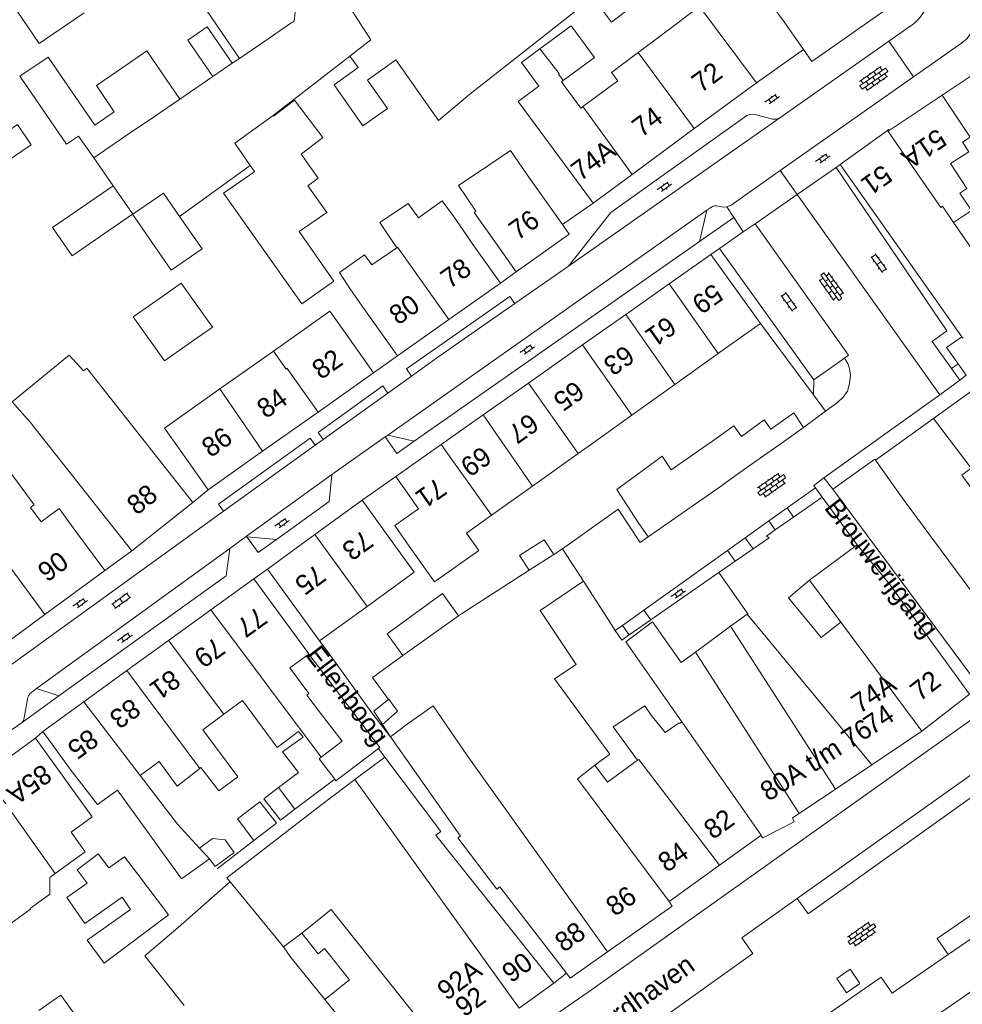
# Model space of a CAD drawing. Extents: x 99476 to 102828, y 406437 to 407931.
# Tile 72 of 162: x 100785 to 100882, y 406533 to 406634. Entities that reach past the tile are written whole.
import ezdxf

# ---------------------------------------------------------------- set-up
doc = ezdxf.new("R2010")
doc.units = 0
doc.header["$MEASUREMENT"] = 0
for name, color, linetype, lineweight in [('BG_bijgebouw', 253, 'Continuous', 0), ('BG_dakoverstek', 253, 'Continuous', 13), ('BG_dakoverstek bijgebouw', 253, 'Continuous', 0), ('BG_hek', 253, 'Continuous', 0), ('BG_hoofdgebouw', 253, 'Continuous', 13), ('BG_huisnummer', 253, 'Continuous', 0), ('BG_kant verharding', 253, 'Continuous', 0), ('BG_muur', 253, 'Continuous', 0), ('BG_open verharding', 253, 'Continuous', 0), ('BG_overig opstal', 253, 'Continuous', 0), ('BG_schutting', 253, 'Continuous', 0), ('BG_straatnaam', 253, 'Continuous', 0), ('BG_tussenmuur', 253, 'Continuous', 0), ('BG_vlakafsluiter', 253, 'Continuous', 0)]:
    doc.layers.add(name, color=color, linetype=linetype, lineweight=lineweight)
doc.styles.add('Style-WORKING', font='WORKING.shx')

# ---------------------------------------------------------------- blocks, each defined once
blk = doc.blocks.new('S02OV4')
at = {"layer": 'BG_open verharding', "linetype": 'Continuous', "lineweight": 0}
for p, q in [((0, -0.200092), (0, 0.200092)), ((0, 0.2), (3.201, 0.2)), ((0.214, 0.6), (2.9, 0.6)), ((0.4, 0.199), (0.4, 0.6)), ((0.8, 0.6), (0.8, 0.7)), ((0.8, -0.2), (0.8, 0.2)), ((1.2, 0.2), (1.2, 0.6)), ((1.6, 0.6), (1.6, 0.7)), ((1.6, -0.2), (1.6, 0.2)), ((2, 0.199), (2, 0.6)), ((2.4, 0.6), (2.4, 0.7)), ((2.4, -0.2), (2.4, 0.2)), ((2.8, 0.2), (2.8, 0.6)), ((3.2, -0.199908), (3.2, 0.200092)), ((0, -0.2), (3.2, -0.199)), ((0.31, -0.6), (2.9, -0.6)), ((0.4, -0.6), (0.399, -0.2)), ((0.8, -0.7), (0.8, -0.6)), ((1.2, -0.6), (1.2, -0.2)), ((1.6, -0.7), (1.6, -0.6)), ((2, -0.6), (1.999, -0.2)), ((2.4, -0.7), (2.4, -0.6)), ((2.8, -0.6), (2.8, -0.2))]:
    blk.add_line(p, q, dxfattribs=at)
blk = doc.blocks.new('S02OV6')
at = {"layer": 'BG_open verharding', "linetype": 'Continuous', "lineweight": 0}
for p, q in [((0, 0.20784), (1.371449, 0.20784)), ((0.085505, 0.20784), (0.085505, 0.268177)), ((0.485, -0.192), (0.486, 0.207)), ((0.885505, 0.20784), (0.885505, 0.31106)), ((1.285, -0.193), (1.285, 0.207)), ((0.268333, -0.19216), (1.549656, -0.19216)), ((0.885505, -0.32925), (0.885505, -0.19216))]:
    blk.add_line(p, q, dxfattribs=at)
blk = doc.blocks.new('S02OV2')
at = {"layer": 'BG_open verharding', "linetype": 'Continuous', "lineweight": 0}
for p, q in [((0.052866, 0.482148), (0.183301, 0.482148)), ((0.183301, -1.01785), (0.183301, 0.982147)), ((0.183301, 0.895191), (0.705039, 0.895191)), ((0.705039, -1.01785), (0.705039, 0.982147)), ((0.705039, 0.43867), (0.835473, 0.43867)), ((0.052866, -0.517416), (0.183301, -0.517416)), ((0.183301, -0.017851), (0.705039, -0.017851)), ((0.183301, -0.930894), (0.705039, -0.930894)), ((0.705039, -0.473938), (0.835473, -0.473938))]:
    blk.add_line(p, q, dxfattribs=at)

msp = doc.modelspace()

# ---------------------------------------------------------------- linework, layer by layer
at = {"layer": 'BG_bijgebouw', "linetype": 'Continuous', "lineweight": 0}
for p, q in [((100821.347, 406632.254), (100817.596, 406638.062)), ((100810.432, 406632.114), (100807.833, 406630.337)), ((100799.086, 406624.359), (100801.693, 406626.141)), ((100796.478, 406622.577), (100799.086, 406624.359)), ((100811.343, 406624.38), (100811.289, 406624.455)), ((100794.825, 406617.212), (100796.836, 406614.297)), ((100802.551, 406600.893), (100805.038, 406602.634)), ((100865.92, 406592.28), (100863.633, 406590.662)), ((100863.633, 406590.662), (100861.13, 406588.89)), ((100857.151, 406586.059), (100854.673, 406584.33)), ((100854.673, 406584.33), (100852.309, 406582.68)), ((100849.925, 406581.017), (100848.892, 406582.497)), ((100852.309, 406582.68), (100849.925, 406581.017)), ((100810.324, 406554.023), (100811.859, 406555.188)), ((100813.534, 406552.945), (100812.07, 406551.834)), ((100811.641, 406551.509), (100809.306, 406549.736)), ((100799.36, 406543.607), (100797.325, 406546.29))]:
    msp.add_line(p, q, dxfattribs=at)
at = {"layer": 'BG_bijgebouw', "linetype": 'Continuous', "lineweight": 0, "flags": 128}
for points in [[(100811.698, 406640.262), (100813.788, 406637.246), (100813.457, 406634.161), (100813.031, 406633.89), (100810.432, 406632.114)], [(100807.833, 406630.337), (100804.438, 406635.305), (100807.049, 406637.088)], [(100841.179, 406628.055), (100844.383, 406630.413), (100841.977, 406633.683), (100838.766, 406631.318)], [(100801.693, 406626.141), (100798.298, 406631.109), (100795.703, 406629.329)], [(100791.254, 406622.328), (100790.022, 406621.482), (100785.22, 406628.496), (100788.106, 406630.477), (100792.916, 406623.468)], [(100831.559, 406626.661), (100828.328, 406623.922), (100823.945, 406630.196)], [(100795.703, 406629.329), (100793.089, 406627.537), (100794.933, 406624.838)], [(100821.009, 406628.074), (100823.087, 406625.183), (100820.548, 406623.368), (100817.571, 406627.606), (100820.055, 406629.4)], [(100811.289, 406624.455), (100807.335, 406621.608), (100808.941, 406619.307)], [(100782.467, 406621.813), (100784.962, 406623.516), (100786.381, 406621.437), (100783.899, 406619.739)], [(100814.171, 406620.45), (100815.948, 406617.981), (100814.865, 406617.199)], [(100809.291, 406618.617), (100806.19, 406616.448), (100814.237, 406605.024), (100817.536, 406607.383), (100813.989, 406612.488)], [(100808.941, 406619.307), (100809.38, 406618.679), (100809.291, 406618.617)], [(100796.804, 406614.275), (100790.581, 406609.982), (100788.57, 406612.897), (100794.825, 406617.212)], [(100801.661, 406614.049), (100799.993, 406616.447), (100796.836, 406614.297)], [(100796.804, 406614.275), (100800.807, 406608.508), (100803.983, 406610.712), (100801.661, 406614.049)], [(100805.038, 406602.634), (100801.821, 406607.168), (100799.339, 406605.43)], [(100799.339, 406605.43), (100796.874, 406603.704), (100800.102, 406599.178), (100802.551, 406600.893)], [(100862.553, 406592.113), (100864.92, 406593.79), (100865.92, 406592.28)], [(100840.2, 406579.21), (100839.22, 406580.72), (100837.54, 406579.64)], [(100837.54, 406579.64), (100836.688, 406579.092), (100837.661, 406577.578)], [(100830.402, 406572.899), (100828.755, 406575.177), (100823.026, 406571.034), (100824.649, 406568.79)], [(100823.162, 406564.259), (100821.656, 406563.052), (100822.563, 406561.673)], [(100809.306, 406549.736), (100807.613, 406551.966), (100809.916, 406553.714)], [(100803.721, 406548.943), (100805.066, 406549.933), (100806.341, 406549.795), (100807.288, 406548.509), (100805.333, 406547.054)], [(100797.325, 406546.29), (100795.985, 406548.057), (100794.375, 406546.917)], [(100792.149, 406545.341), (100790.043, 406543.85), (100791.912, 406541.179), (100795.741, 406543.881), (100796.617, 406542.631), (100792.134, 406539.466), (100793.898, 406537.078), (100800.52, 406542.077)]]:
    msp.add_lwpolyline(points, dxfattribs=at)
at = {"layer": 'BG_dakoverstek', "linetype": 'Continuous', "lineweight": 13}
for p, q in [((100881.39, 406613.416), (100883.225, 406614.656)), ((100887.495, 406604.499), (100881.39, 406613.416)), ((100843.757, 406590.342), (100842.715, 406589.601)), ((100842.715, 406589.601), (100838.023, 406586.261)), ((100838.023, 406586.261), (100833.789, 406583.248)), ((100833.789, 406583.248), (100831.217, 406581.418)), ((100869.76, 406572.222), (100866.55, 406576.545)), ((100860.108, 406573.047), (100858.423, 406571.814)), ((100858.423, 406571.814), (100854.785, 406569.15)), ((100816.253, 406558.318), (100816.043, 406558.16)), ((100801.422, 406555.346), (100803.761, 406557.169)), ((100801.861, 406545.766), (100804.743, 406547.846)), ((100806.869, 406545.471), (100806.528, 406545.894)), ((100806.709, 406545.33), (100806.869, 406545.471)), ((100813.029, 406537.823), (100812.35, 406538.773))]:
    msp.add_line(p, q, dxfattribs=at)
at = {"layer": 'BG_dakoverstek', "linetype": 'Continuous', "lineweight": 13, "flags": 128}
for points in [[(100833.608, 406619.407), (100830.393, 406617.242), (100832.168, 406614.586)], [(100776.5, 406587.9), (100777.582, 406586.372), (100782.472, 406590.012), (100786.69, 406584.327), (100786.299, 406584.049)], [(100866.55, 406576.545), (100864.388, 406574.749), (100867.751, 406570.643), (100869.76, 406572.222)], [(100860.13, 406573.205), (100860.196, 406573.112), (100860.108, 406573.047)], [(100854.785, 406569.15), (100853.316, 406568.074), (100850.377, 406572.274), (100847.621, 406570.221), (100853.391, 406561.974)], [(100814.986, 406568.938), (100813.029, 406567.533), (100814.966, 406564.867)], [(100816.276, 406562.701), (100818.419, 406559.956), (100816.253, 406558.318)], [(100803.761, 406557.169), (100803.852, 406557.24), (100805.696, 406554.85)], [(100802.144, 406532.722), (100798.096, 406537.838), (100801.51, 406540.761)]]:
    msp.add_lwpolyline(points, dxfattribs=at)
at = {"layer": 'BG_dakoverstek bijgebouw', "linetype": 'Continuous', "lineweight": 0}
for p, q in [((100819.182, 406630.575), (100821.347, 406632.254)), ((100807.089, 406629.829), (100805.092, 406628.464)), ((100819.182, 406630.575), (100820.055, 406629.4)), ((100823.945, 406630.196), (100821.009, 406628.074)), ((100792.916, 406623.468), (100794.933, 406624.838)), ((100792.822, 406620.092), (100791.254, 406622.328)), ((100796.478, 406622.577), (100794.46, 406621.205)), ((100794.46, 406621.205), (100792.822, 406620.092)), ((100852.304, 406587.933), (100856.673, 406590.993)), ((100859.133, 406587.469), (100861.13, 406588.89)), ((100857.151, 406586.059), (100859.133, 406587.469)), ((100809.916, 406553.714), (100811.641, 406551.509)), ((100812.07, 406551.834), (100810.324, 406554.023)), ((100804.743, 406547.846), (100805.333, 406547.054)), ((100800.52, 406542.077), (100799.36, 406543.607))]:
    msp.add_line(p, q, dxfattribs=at)
at = {"layer": 'BG_dakoverstek bijgebouw', "linetype": 'Continuous', "lineweight": 0, "flags": 128}
for points in [[(100848.178, 406635.61), (100846.156, 406634.07), (100844.223, 406636.65), (100831.559, 406626.661)], [(100805.092, 406628.464), (100802.499, 406632.198), (100804.486, 406633.577), (100807.089, 406629.829)], [(100811.343, 406624.38), (100813.492, 406626.013), (100816.427, 406622.165), (100814.171, 406620.45)], [(100813.989, 406612.488), (100816.818, 406614.465), (100814.865, 406617.199)], [(100856.673, 406590.993), (100858.758, 406592.453), (100859.55, 406591.377), (100861.885, 406593.092), (100862.553, 406592.113)], [(100848.764, 406587.423), (100851.382, 406589.349), (100852.304, 406587.933)], [(100848.892, 406582.497), (100846.685, 406585.894), (100848.764, 406587.423)], [(100792.089, 406547.457), (100793.261, 406548.361), (100794.375, 406546.917)], [(100792.149, 406545.341), (100791.104, 406546.696), (100792.089, 406547.457)]]:
    msp.add_lwpolyline(points, dxfattribs=at)
at = {"layer": 'BG_hek', "linetype": 'Continuous', "lineweight": 0}
msp.add_line((100843.26, 406576.47), (100845.884, 406572.397), dxfattribs=at)
at = {"layer": 'BG_hoofdgebouw', "linetype": 'Continuous', "lineweight": 13}
for p, q in [((100858.783, 406641.086), (100863.92, 406634.097)), ((100865.917, 406631.263), (100863.92, 406634.097)), ((100851.21, 406632.67), (100848.895, 406630.934)), ((100884.12, 406629.16), (100880.207, 406626.543)), ((100861.08, 406627.82), (100854.679, 406623.096)), ((100854.679, 406623.096), (100848.279, 406618.373)), ((100874.571, 406622.904), (100869.7, 406619.39)), ((100844.25, 406615.4), (100841.29, 406619.42)), ((100869.7, 406619.39), (100882.25, 406601.65)), ((100838.91, 406616.3), (100837.462, 406618.341)), ((100848.279, 406618.373), (100844.25, 406615.4)), ((100838.91, 406616.3), (100841.103, 406613.204)), ((100831.81, 406611.26), (100831.232, 406612.075)), ((100836.33, 406608.341), (100833.44, 406612.42)), ((100831.81, 406611.26), (100834.7, 406607.18)), ((100852.077, 406607.095), (100856.38, 406610.13)), ((100856.38, 406610.13), (100861.48, 406603.02)), ((100834.7, 406607.18), (100829.395, 406603.425)), ((100847.621, 406603.952), (100852.077, 406607.095)), ((100820.632, 406604.565), (100821.21, 406603.751)), ((100824.09, 406599.67), (100821.21, 406603.751)), ((100829.395, 406603.425), (100824.09, 406599.67)), ((100843.162, 406600.806), (100847.621, 406603.952)), ((100861.48, 406603.02), (100857.41, 406600.11)), ((100818.75, 406602.01), (100821.64, 406597.931)), ((100837.586, 406596.873), (100843.162, 406600.806)), ((100805.819, 406596.277), (100811.321, 406600.165)), ((100852.672, 406596.72), (100857.122, 406599.904)), ((100857.122, 406599.904), (100857.41, 406600.11)), ((100881.865, 406598.844), (100881.962, 406598.707)), ((100882.694, 406597.674), (100881.962, 406598.707)), ((100821.64, 406597.931), (100815.924, 406593.891)), ((100832.944, 406593.599), (100837.586, 406596.873)), ((100848.249, 406593.556), (100852.672, 406596.72)), ((100883.64, 406596.34), (100879.323, 406593.239)), ((100815.924, 406593.891), (100810.199, 406589.844)), ((100828.618, 406590.547), (100832.944, 406593.599)), ((100843.757, 406590.342), (100848.249, 406593.556)), ((100879.323, 406593.239), (100873.34, 406588.94)), ((100793.63, 406583.52), (100786.262, 406592.86)), ((100823.93, 406587.24), (100828.618, 406590.547)), ((100804.59, 406585.88), (100801.71, 406589.96)), ((100810.199, 406589.844), (100804.59, 406585.88)), ((100799.93, 406588.49), (100803.03, 406584.57)), ((100864.9, 406583.058), (100867.84, 406585.12)), ((100867.84, 406585.12), (100871.442, 406580.195)), ((100868.93, 406585.93), (100883.91, 406565.77)), ((100803.03, 406584.57), (100796.73, 406579.6)), ((100815.603, 406581.258), (100820.45, 406584.79)), ((100820.45, 406584.79), (100823.39, 406580.75)), ((100787.391, 406582.586), (100786.299, 406584.049)), ((100796.73, 406579.6), (100793.63, 406583.52)), ((100863.017, 406581.738), (100864.9, 406583.058)), ((100790.981, 406581.591), (100793.947, 406577.566)), ((100810.72, 406577.7), (100815.603, 406581.258)), ((100841.1, 406579.8), (100840.2, 406579.21)), ((100843.26, 406576.47), (100841.1, 406579.8)), ((100858.873, 406578.508), (100860.724, 406579.786)), ((100857.195, 406577.35), (100858.873, 406578.508)), ((100793.947, 406577.566), (100787.774, 406573.016)), ((100816.07, 406570.31), (100810.72, 406577.7)), ((100837.661, 406577.578), (100830.694, 406573.087)), ((100860.13, 406573.205), (100857.195, 406577.35)), ((100804.869, 406573.492), (100809.29, 406576.69)), ((100787.774, 406573.016), (100783.45, 406569.83)), ((100800.534, 406570.357), (100804.869, 406573.492)), ((100820.12, 406573.24), (100816.07, 406570.31)), ((100820.979, 406573.861), (100820.12, 406573.24)), ((100830.694, 406573.087), (100830.402, 406572.899)), ((100796.239, 406567.25), (100800.534, 406570.357)), ((100791.783, 406564.027), (100796.239, 406567.25)), ((100814.966, 406564.867), (100814.773, 406564.726)), ((100883.03, 406564.815), (100878.104, 406560.988)), ((100787.57, 406560.98), (100791.783, 406564.027)), ((100816.276, 406562.701), (100814.773, 406564.726)), ((100850.219, 406562.654), (100849.569, 406563.627)), ((100850.219, 406562.654), (100851.683, 406560.86)), ((100790.5, 406556.93), (100787.57, 406560.98)), ((100822.563, 406561.673), (100823.383, 406560.427)), ((100878.104, 406560.988), (100872.962, 406557.541)), ((100786.829, 406560.267), (100789.749, 406556.209)), ((100823.383, 406560.427), (100823.478, 406560.282)), ((100823.478, 406560.282), (100830.586, 406550.188)), ((100816.043, 406558.16), (100817.638, 406556.059)), ((100811.859, 406555.188), (100813.903, 406556.739)), ((100872.962, 406557.541), (100869.216, 406555.033)), ((100817.638, 406556.059), (100813.534, 406552.945)), ((100819.696, 406556.012), (100818.712, 406555.273)), ((100818.712, 406555.273), (100816.191, 406553.332)), ((100869.216, 406555.033), (100865.476, 406552.529)), ((100816.191, 406553.332), (100806.528, 406545.894)), ((100861.535, 406550.24), (100857.285, 406547.191)), ((100857.285, 406547.191), (100852.085, 406543.46)), ((100801.51, 406540.761), (100806.709, 406545.33)), ((100814.241, 406540.175), (100812.35, 406538.773)), ((100813.029, 406537.823), (100816.635, 406533.345)), ((100836.625, 406532.453), (100840.197, 406535.02))]:
    msp.add_line(p, q, dxfattribs=at)
at = {"layer": 'BG_hoofdgebouw', "linetype": 'Continuous', "lineweight": 13, "flags": 128}
for points in [[(100876.086, 406640.282), (100876.103, 406640.255), (100875.756, 406640.037), (100875.011, 406636.308), (100875.26, 406635.97), (100866.8, 406630.01), (100865.917, 406631.263)], [(100791.82, 406635.033), (100787.182, 406631.873), (100782.613, 406638.579)], [(100851.21, 406632.67), (100855.21, 406635.67), (100861.08, 406627.82)], [(100838.766, 406631.318), (100836.864, 406629.917), (100838.665, 406627.469), (100836.524, 406625.893), (100841.29, 406619.42)], [(100848.895, 406630.934), (100846.146, 406628.872), (100846.785, 406628.008), (100843.186, 406625.361)], [(100843.186, 406625.361), (100842.983, 406625.211), (100840.992, 406627.917), (100841.179, 406628.055)], [(100880.207, 406626.543), (100874.76, 406622.9), (100874.69, 406622.99), (100874.571, 406622.904)], [(100837.462, 406618.341), (100835.747, 406620.851), (100833.608, 406619.407)], [(100831.232, 406612.075), (100829.863, 406614.08), (100828.702, 406615.655), (100826.269, 406613.918), (100825.212, 406615.379), (100822.287, 406613.413), (100824.053, 406610.825)], [(100832.168, 406614.586), (100831.992, 406614.461), (100833.44, 406612.42)], [(100841.103, 406613.204), (100841.8, 406612.22), (100836.33, 406608.341)], [(100824.053, 406610.825), (100821.473, 406609.045), (100820.721, 406610.086), (100818.146, 406608.26), (100819.275, 406606.516), (100820.632, 406604.565)], [(100811.321, 406600.165), (100817.144, 406604.278), (100818.75, 406602.01)], [(100882.25, 406601.65), (100880.67, 406600.53), (100881.865, 406598.844)], [(100791.751, 406598.151), (100790.285, 406599.75), (100784.41, 406594.956), (100786.262, 406592.86)], [(100791.751, 406598.151), (100792.095, 406598.422), (100799.93, 406588.49)], [(100801.71, 406589.96), (100800.102, 406592.239), (100805.819, 406596.277)], [(100873.34, 406588.94), (100873.27, 406589.031), (100868.93, 406585.93)], [(100824.97, 406580.55), (100823.82, 406582.19), (100826.27, 406583.92), (100823.93, 406587.24)], [(100790.981, 406581.591), (100789.243, 406583.95), (100787.391, 406582.586)], [(100824.97, 406580.55), (100827.911, 406576.381), (100832.491, 406579.612), (100831.217, 406581.418)], [(100860.724, 406579.786), (100862.38, 406580.93), (100862.115, 406581.105), (100863.017, 406581.738)], [(100823.39, 406580.75), (100825.833, 406577.373), (100820.979, 406573.861)], [(100871.442, 406580.195), (100874.81, 406576.1), (100883.03, 406564.815)], [(100809.29, 406576.69), (100814.87, 406569.09), (100814.986, 406568.938)], [(100840.288, 406566.379), (100842.52, 406567.88), (100838.79, 406573.43), (100843.26, 406576.47)], [(100824.649, 406568.79), (100821.521, 406566.528), (100823.162, 406564.259)], [(100844.428, 406557.511), (100845.961, 406558.634), (100840.288, 406566.379)], [(100806.218, 406562.744), (100808.128, 406564.161), (100811.72, 406559.32), (100813.914, 406560.948)], [(100849.569, 406563.627), (100846.304, 406561.447), (100848.826, 406558.005)], [(100805.696, 406554.85), (100807.652, 406556.301), (100804.06, 406561.142), (100806.218, 406562.744)], [(100853.391, 406561.974), (100853.148, 406561.797), (100853.11, 406561.855), (100851.683, 406560.86)], [(100813.903, 406556.739), (100812.272, 406558.859), (100814.378, 406560.396), (100813.914, 406560.948)], [(100781.486, 406556.68), (100781.584, 406556.751), (100781.713, 406556.573), (100786.829, 406560.267)], [(100797.615, 406556.423), (100799.555, 406557.862), (100801.422, 406555.346)], [(100822.794, 406558.327), (100822.788, 406558.334), (100819.696, 406556.012)], [(100840.197, 406535.02), (100828.053, 406550.27), (100828.559, 406550.65), (100822.794, 406558.327)], [(100848.826, 406558.005), (100845.728, 406555.736), (100844.428, 406557.511)], [(100790.5, 406556.93), (100793.213, 406553.426), (100795.259, 406554.912), (100801.861, 406545.766)], [(100788.853, 406546.336), (100791.949, 406548.564), (100790.483, 406550.601), (100792.658, 406552.166), (100789.749, 406556.209)], [(100803.721, 406548.943), (100801.459, 406551.411), (100797.615, 406556.423)], [(100865.476, 406552.529), (100864.805, 406552.08), (100864.97, 406551.66), (100861.74, 406550), (100861.535, 406550.24)], [(100841.498, 406536.059), (100834.645, 406544.95), (100834.34, 406544.73), (100830.31, 406549.99), (100830.586, 406550.188)], [(100783.273, 406540.469), (100786.316, 406542.658), (100786.257, 406542.739), (100788.311, 406544.217), (100788.296, 406545.935), (100788.853, 406546.336)], [(100852.085, 406543.46), (100852.4, 406542.95), (100845.723, 406538.249)], [(100816.635, 406533.345), (100819.162, 406535.371), (100816.584, 406538.586), (100815.933, 406538.064), (100814.241, 406540.175)], [(100845.723, 406538.249), (100841.89, 406535.55), (100841.498, 406536.059)], [(100787.146, 406532.223), (100789.426, 406533.789), (100792.917, 406528.937), (100790.924, 406527.438)]]:
    msp.add_lwpolyline(points, dxfattribs=at)
at = {"layer": 'BG_kant verharding', "linetype": 'Continuous', "lineweight": 0}
for p, q in [((100876.787, 406633.555), (100874.708, 406632.096)), ((100874.708, 406632.096), (100863.483, 406624.217)), ((100861.08, 406627.82), (100865.917, 406631.263)), ((100863.516, 406618.77), (100877.256, 406628.422)), ((100841.728, 406608.905), (100863.483, 406624.217)), ((100801.661, 406614.049), (100808.941, 406619.307)), ((100865.267, 406616.309), (100860.93, 406613.294)), ((100865.267, 406616.309), (100879.954, 406595.673)), ((100823.112, 406591.521), (100855.983, 406614.691)), ((100844.25, 406615.4), (100841.103, 406613.204)), ((100855.983, 406614.691), (100855.228, 406611.46)), ((100855.983, 406614.691), (100856.375, 406614.967)), ((100858.752, 406613.952), (100858.044, 406615.037)), ((100855.228, 406611.46), (100858.752, 406613.952)), ((100825.811, 406590.885), (100855.228, 406611.46)), ((100866.996, 406597.197), (100857.257, 406610.741)), ((100836.201, 406605.06), (100841.728, 406608.905)), ((100836.33, 406608.341), (100834.7, 406607.18)), ((100824.09, 406599.67), (100821.64, 406597.931)), ((100870.142, 406599.442), (100866.996, 406597.197)), ((100881.177, 406598.372), (100881.865, 406598.844)), ((100882.04, 406597.17), (100881.177, 406598.372)), ((100823.116, 406595.848), (100825.554, 406597.595)), ((100882.04, 406597.17), (100882.694, 406597.674)), ((100866.949, 406595.668), (100866.996, 406597.197)), ((100879.954, 406595.673), (100882.04, 406597.17)), ((100816.451, 406591.072), (100823.116, 406595.848)), ((100868.02, 406587.11), (100879.954, 406595.673)), ((100817.332, 406587.437), (100822.826, 406591.319)), ((100822.826, 406591.319), (100823.112, 406591.521)), ((100823.112, 406591.521), (100825.811, 406590.885)), ((100806.199, 406583.661), (100815.641, 406590.484)), ((100815.641, 406590.484), (100816.451, 406591.072)), ((100808.568, 406581.084), (100817.332, 406587.437)), ((100823.93, 406587.24), (100820.45, 406584.79)), ((100868.93, 406585.93), (100868.02, 406587.11)), ((100804.59, 406585.88), (100803.03, 406584.57)), ((100864.229, 406583.999), (100867.16, 406586.09)), ((100867.16, 406586.09), (100867.84, 406585.12)), ((100862.357, 406582.664), (100864.229, 406583.999)), ((100864.9, 406583.058), (100864.229, 406583.999)), ((100859.915, 406580.922), (100862.357, 406582.664)), ((100862.357, 406582.664), (100863.017, 406581.738)), ((100806.825, 406579.82), (100808.515, 406581.045)), ((100808.515, 406581.045), (100808.568, 406581.084)), ((100808.602, 406581.037), (100808.568, 406581.084)), ((100808.602, 406581.037), (100811.637, 406580.756)), ((100858.083, 406579.615), (100859.915, 406580.922)), ((100860.724, 406579.786), (100859.915, 406580.922)), ((100786.913, 406565.385), (100806.825, 406579.82)), ((100793.947, 406577.566), (100796.73, 406579.6)), ((100849.471, 406573.471), (100858.083, 406579.615)), ((100858.083, 406579.615), (100858.873, 406578.508)), ((100857.195, 406577.35), (100850.8, 406572.89)), ((100847.273, 406571.903), (100849.471, 406573.471)), ((100849.471, 406573.471), (100850.186, 406572.467)), ((100846.54, 406571.38), (100847.273, 406571.903)), ((100847.273, 406571.903), (100847.964, 406570.934)), ((100847.964, 406570.934), (100850.186, 406572.467)), ((100850.186, 406572.467), (100850.8, 406572.89)), ((100847.9, 406570.89), (100847.211, 406570.364)), ((100847.9, 406570.89), (100847.964, 406570.934)), ((100786.425, 406565.031), (100786.913, 406565.385)), ((100786.913, 406565.385), (100789.217, 406564.632)), ((100785.434, 406561.888), (100789.217, 406564.632)), ((100730.185, 406523.56), (100785.434, 406561.888)), ((100787.57, 406560.98), (100786.829, 406560.267)), ((100883.8, 406554.614), (100866.403, 406542.174)), ((100879.688, 406539.623), (100889.558, 406546.448)), ((100859.57, 406539.695), (100865.27, 406543.758)), ((100865.27, 406543.758), (100866.403, 406542.174)), ((100859.57, 406539.695), (100860.709, 406538.102)), ((100879.688, 406539.623), (100880.827, 406537.976)), ((100860.709, 406538.102), (100850.948, 406531.122)), ((100880.827, 406537.976), (100875.069, 406533.995)), ((100856.349, 406523.485), (100873.93, 406535.642)), ((100875.069, 406533.995), (100873.93, 406535.642))]:
    msp.add_line(p, q, dxfattribs=at)
at = {"layer": 'BG_kant verharding', "linetype": 'Continuous', "lineweight": 0, "flags": 128}
for points in [[(100877.256, 406628.422), (100882.2, 406631.895), (100882.784, 406632.387), (100883.833, 406634.012), (100884.191, 406634.316)], [(100841.728, 406608.905), (100846.074, 406614.466), (100860.085, 406624.441), (100860.471, 406624.58), (100860.9, 406624.565), (100862.743, 406624.084), (100863.126, 406624.081), (100863.483, 406624.217)], [(100858.044, 406615.037), (100858.47, 406615.225), (100863.516, 406618.77)], [(100881.177, 406598.372), (100879.17, 406601.17), (100880.7, 406602.27), (100869.29, 406619.106)], [(100857.169, 406615.12), (100857.686, 406615.007), (100858.044, 406615.037)], [(100860.93, 406613.294), (100870.577, 406599.749), (100870.142, 406599.442)], [(100836.201, 406605.06), (100835.681, 406605.795), (100825.035, 406598.33), (100825.554, 406597.595)], [(100825.554, 406597.595), (100828.355, 406599.602), (100836.201, 406605.06)], [(100868.207, 406593.978), (100869.428, 406594.86), (100869.995, 406595.407), (100870.451, 406596.051), (100870.656, 406596.813), (100870.764, 406597.688), (100870.677, 406598.355), (100870.476, 406598.891), (100870.142, 406599.442)], [(100823.116, 406595.848), (100822.59, 406596.578), (100815.937, 406591.785), (100816.451, 406591.072)], [(100815.641, 406590.484), (100815.125, 406591.201), (100805.673, 406584.391), (100806.199, 406583.661)], [(100822.826, 406591.319), (100824.038, 406589.604), (100825.811, 406590.885)], [(100811.637, 406580.756), (100817.076, 406584.668), (100817.332, 406587.437)], [(100868.02, 406587.11), (100866.987, 406586.314), (100867.16, 406586.09)], [(100772.416, 406559.599), (100781.855, 406566.07), (100806.199, 406583.661)], [(100811.637, 406580.756), (100809.769, 406579.413), (100808.602, 406581.037)], [(100789.217, 406564.632), (100806.441, 406577.019), (100806.825, 406579.82)], [(100903.332, 406576.485), (100902.808, 406576.108), (100844.098, 406534.337), (100811.465, 406511.785), (100758.773, 406477.5), (100758.575, 406477.377)], [(100785.986, 406564.293), (100785.666, 406562.382), (100785.594, 406562.114), (100785.434, 406561.888)], [(100772.217, 406456.238), (100822.605, 406491.172), (100858.883, 406517.368), (100910.443, 406552.984)]]:
    msp.add_lwpolyline(points, dxfattribs=at)
at = {"layer": 'BG_kant verharding', "linetype": 'Continuous', "lineweight": 0}
msp.add_arc((100874.074053, 406637.786218), 5.02626, 302.666934, 339.597511, dxfattribs=at)
at = {"layer": 'BG_kant verharding', "linetype": 'Continuous', "lineweight": 0, "extrusion": (0, 0, -1)}
for centre, radius, start, end in [((-100856.929012, 406614.228677), 0.923066, 53.116674, 105.069452), ((-100787.045733, 406564.162186), 1.067777, 7.036997, 54.455679)]:
    msp.add_arc(centre, radius, start, end, dxfattribs=at)
at = {"layer": 'BG_muur', "linetype": 'Continuous', "lineweight": 0}
for p, q in [((100869.29, 406619.106), (100865.267, 406616.309)), ((100869.7, 406619.39), (100869.29, 406619.106)), ((100860.93, 406613.294), (100859.727, 406612.458)), ((100859.727, 406612.458), (100857.257, 406610.741)), ((100857.257, 406610.741), (100856.38, 406610.13)), ((100866.949, 406595.668), (100861.48, 406603.02)), ((100868.207, 406593.978), (100866.949, 406595.668)), ((100865.92, 406592.28), (100868.207, 406593.978)), ((100822.147, 406559.214), (100817.766, 406555.89)), ((100817.638, 406556.059), (100817.766, 406555.89))]:
    msp.add_line(p, q, dxfattribs=at)
at = {"layer": 'BG_muur', "linetype": 'Continuous', "lineweight": 0, "flags": 128}
msp.add_lwpolyline([(100816.97, 406566.332), (100822.3, 406559.33), (100822.147, 406559.214)], dxfattribs=at)
at = {"layer": 'BG_overig opstal', "linetype": 'Continuous', "lineweight": 0, "flags": 128}
msp.add_lwpolyline([(100869.343, 406535.525), (100870.744, 406536.467), (100871.744, 406534.981), (100870.342, 406534.038), (100869.343, 406535.525)], dxfattribs=at)
at = {"layer": 'BG_schutting', "linetype": 'Continuous', "lineweight": 0}
for p, q in [((100807.833, 406630.337), (100807.089, 406629.829)), ((100811.289, 406624.455), (100819.182, 406630.575)), ((100805.092, 406628.464), (100801.693, 406626.141)), ((100792.822, 406620.092), (100794.825, 406617.212)), ((100845.884, 406572.397), (100846.54, 406571.38)), ((100847.211, 406570.364), (100846.54, 406571.38)), ((100816.07, 406570.31), (100816.63, 406569.6)), ((100816.97, 406566.332), (100814.986, 406568.938)), ((100819.49, 406565.6), (100816.63, 406569.6)), ((100809.306, 406549.736), (100805.534, 406546.802))]:
    msp.add_line(p, q, dxfattribs=at)
at = {"layer": 'BG_schutting', "linetype": 'Continuous', "lineweight": 0, "flags": 128}
for points in [[(100841.1, 406579.8), (100846.83, 406583.89), (100849.09, 406580.45), (100849.925, 406581.017)], [(100819.49, 406565.6), (100821.446, 406562.884), (100823.478, 406560.282)]]:
    msp.add_lwpolyline(points, dxfattribs=at)
at = {"layer": 'BG_tussenmuur', "linetype": 'Continuous', "lineweight": 0}
for p, q in [((100838.766, 406631.318), (100840.77, 406628.763)), ((100854.679, 406623.096), (100848.895, 406630.934)), ((100840.77, 406628.763), (100840.693, 406628.703)), ((100840.693, 406628.703), (100841.179, 406628.055)), ((100848.279, 406618.373), (100843.186, 406625.361)), ((100852.077, 406607.095), (100857.122, 406599.904)), ((100847.621, 406603.952), (100852.672, 406596.72)), ((100882.25, 406601.65), (100882.358, 406601.495)), ((100843.162, 406600.806), (100848.249, 406593.556)), ((100805.819, 406596.277), (100810.199, 406589.844)), ((100837.586, 406596.873), (100842.715, 406589.601)), ((100832.944, 406593.599), (100838.023, 406586.261)), ((100828.618, 406590.547), (100833.789, 406583.248)), ((100815.603, 406581.258), (100820.979, 406573.861)), ((100866.55, 406576.545), (100871.442, 406580.195)), ((100837.661, 406577.578), (100840.2, 406579.21)), ((100804.869, 406573.492), (100816.253, 406558.318)), ((100860.108, 406573.047), (100872.962, 406557.541)), ((100824.649, 406568.79), (100830.402, 406572.899)), ((100878.104, 406560.988), (100869.76, 406572.222)), ((100869.216, 406555.033), (100858.423, 406571.814)), ((100800.534, 406570.357), (100806.218, 406562.744)), ((100865.476, 406552.529), (100854.785, 406569.15)), ((100796.239, 406567.25), (100803.761, 406557.169)), ((100791.783, 406564.027), (100797.615, 406556.423)), ((100823.162, 406564.259), (100823.207, 406564.292)), ((100823.207, 406564.292), (100824.109, 406563.061)), ((100824.109, 406563.061), (100822.563, 406561.673)), ((100788.853, 406546.336), (100781.486, 406556.68)), ((100844.428, 406557.511), (100842.643, 406556.1)), ((100819.696, 406556.012), (100836.625, 406532.453)), ((100842.643, 406556.1), (100852.085, 406543.46)), ((100811.859, 406555.188), (100813.534, 406552.945)), ((100803.721, 406548.943), (100804.743, 406547.846)), ((100806.869, 406545.471), (100812.35, 406538.773)), ((100816.635, 406533.345), (100824.438, 406523.656))]:
    msp.add_line(p, q, dxfattribs=at)
at = {"layer": 'BG_tussenmuur', "linetype": 'Continuous', "lineweight": 0, "flags": 128}
for points in [[(100880.207, 406626.543), (100883.077, 406622.228), (100882.289, 406621.711), (100882.939, 406620.72), (100881.071, 406619.494), (100882.766, 406616.911), (100882.035, 406616.431), (100883.225, 406614.656)], [(100874.571, 406622.904), (100880.06, 406614.967), (100880.242, 406615.092), (100881.39, 406613.416)], [(100824.053, 406610.825), (100824.113, 406610.867), (100829.395, 406603.425)], [(100811.321, 406600.165), (100812.64, 406598.303), (100812.746, 406598.378), (100815.924, 406593.891)], [(100879.323, 406593.239), (100883.19, 406588.099), (100882.221, 406587.392), (100893.183, 406572.369)], [(100873.34, 406588.94), (100876.283, 406584.758), (100888.131, 406568.774)], [(100776.143, 406587.639), (100777.355, 406585.957), (100777.662, 406586.179), (100779.281, 406583.931), (100779.604, 406584.168), (100781.97, 406580.882), (100787.774, 406573.016)], [(100823.383, 406560.427), (100825.1, 406561.71), (100827.792, 406563.618), (100831.267, 406558.504), (100845.723, 406538.249)], [(100853.391, 406561.974), (100861.577, 406550.27), (100861.535, 406550.24)], [(100848.826, 406558.005), (100848.95, 406558.095), (100857.285, 406547.191)], [(100814.241, 406540.175), (100817.286, 406542.628), (100829.462, 406527.306)]]:
    msp.add_lwpolyline(points, dxfattribs=at)
at = {"layer": 'BG_vlakafsluiter', "linetype": 'Continuous', "lineweight": 0}
for p, q in [((100874.708, 406632.096), (100877.256, 406628.422)), ((100865.267, 406616.309), (100863.516, 406618.77)), ((100858.752, 406613.952), (100859.727, 406612.458)), ((100810.72, 406577.7), (100809.29, 406576.69)), ((100865.27, 406543.758), (100906.046, 406572.819)), ((100822.794, 406558.327), (100822.147, 406559.214)), ((100904.106, 406554.067), (100880.827, 406537.976)), ((100840.197, 406535.02), (100841.498, 406536.059))]:
    msp.add_line(p, q, dxfattribs=at)

# ---------------------------------------------------------------- block references
at = {"layer": 'BG_open verharding', "linetype": 'Continuous', "lineweight": 0}
for name, p, rotation in [('S02OV4', (100871.852, 406627.341), 34.611806), ('S02OV6', (100862.068, 406625.668), 35.15154), ('S02OV6', (100867.284, 406619.551), 35.15154), ('S02OV6', (100850.961, 406616.633), 35.15154), ('S02OV2', (100874.057, 406609.47), 215.437801), ('S02OV4', (100867.863, 406608.108), 305.471039), ('S02OV2', (100864.802, 406605.49), 215.437801), ('S02OV6', (100836.851, 406599.863), 34.977932), ('S02OV4', (100861.338, 406585.447), 34.738625), ('S02OV6', (100811.582, 406581.95), 35.724135), ('S02OV2', (100795.407, 406574.815), 305.930519), ('S02OV6', (100852.403, 406574.724), 34.898124), ('S02OV6', (100790.798, 406573.717), 35.724135), ('S02OV6', (100795.391, 406570.151), 35.724135), ('S02OV4', (100870.624, 406539.165), 34.658936)]:
    msp.add_blockref(name, p, dxfattribs=dict(at, rotation=rotation))

# ---------------------------------------------------------------- texts
at = {"layer": 'BG_huisnummer', "linetype": 'Continuous', "lineweight": 0, "style": 'Style-WORKING'}
for s, rotation, p in [('72', 36.423178, (100855.362, 406626.714)), ('74', 36.423178, (100849.223, 406622.133)), ('51A', 214.405234, (100879.734, 406623.19)), ('74A', 36.423178, (100842.941, 406617.629)), ('51', 215.850548, (100874.085, 406619.471)), ('76', 35.311213, (100836.483, 406611.514)), ('78', 35.311213, (100829.467, 406606.539)), ('59', 215.184539, (100856.683, 406607.22)), ('80', 35.311213, (100824.162, 406602.784)), ('61', 215.184539, (100851.885, 406603.85)), ('63', 215.184539, (100847.572, 406600.871)), ('82', 35.231357, (100816.218, 406597.161)), ('84', 35.231357, (100810.535, 406593.144)), ('65', 215.184539, (100842.403, 406597.199)), ('67', 215.184539, (100837.712, 406593.863)), ('86', 35.231357, (100804.851, 406589.127)), ('69', 215.231357, (100832.835, 406590.463)), ('88', 38.257017, (100797.238, 406583.185)), ('71', 215.184539, (100828.205, 406587.196)), ('73', 216.090567, (100820.614, 406581.817)), ('90', 36.377068, (100788.014, 406576.29)), ('75', 216.090567, (100815.749, 406578.272)), ('77', 215.884113, (100809.711, 406573.909)), ('79', 215.884113, (100805.367, 406570.767)), ('81', 215.884113, (100800.79, 406567.456)), ('72', 37.854894, (100877.909, 406564.002)), ('74A', 33.420031, (100871.703, 406562.757)), ('83', 215.884113, (100796.679, 406564.483)), ('74', 33.785428, (100872.986, 406560.566)), ('80A t/m 76', 32.752439, (100862.306, 406553.715)), ('85', 215.884113, (100792.335, 406561.341)), ('85A', 215.804106, (100787.54, 406557.697)), ('82', 35.6442, (100856.584, 406549.765)), ('84', 35.6442, (100851.859, 406546.375)), ('86', 35.15154, (100846.484, 406541.842)), ('88', 35.15154, (100841.229, 406538.142)), ('90', 35.724135, (100835.8, 406534.984)), ('92A', 36.250756, (100829.146, 406533.171)), ('92', 35.724135, (100830.976, 406531.472))]:
    msp.add_text(s, height=2, rotation=rotation, dxfattribs=at).set_placement(p)
at = {"layer": 'BG_straatnaam', "linetype": 'Continuous', "lineweight": 0, "style": 'Style-WORKING'}
for s, rotation, p in [('Lage Wipstraat', 34.198644, (100769.65, 406632.747)), ('Brouwerijgang', 307.523172, (100867.987, 406584)), ('Ellenboog', 307.282255, (100814.575, 406568.836)), ('Noordhaven', 35.597631, (100843.056, 406527.979))]:
    msp.add_text(s, height=2, rotation=rotation, dxfattribs=at).set_placement(p)

doc.saveas('drawing.dxf')
